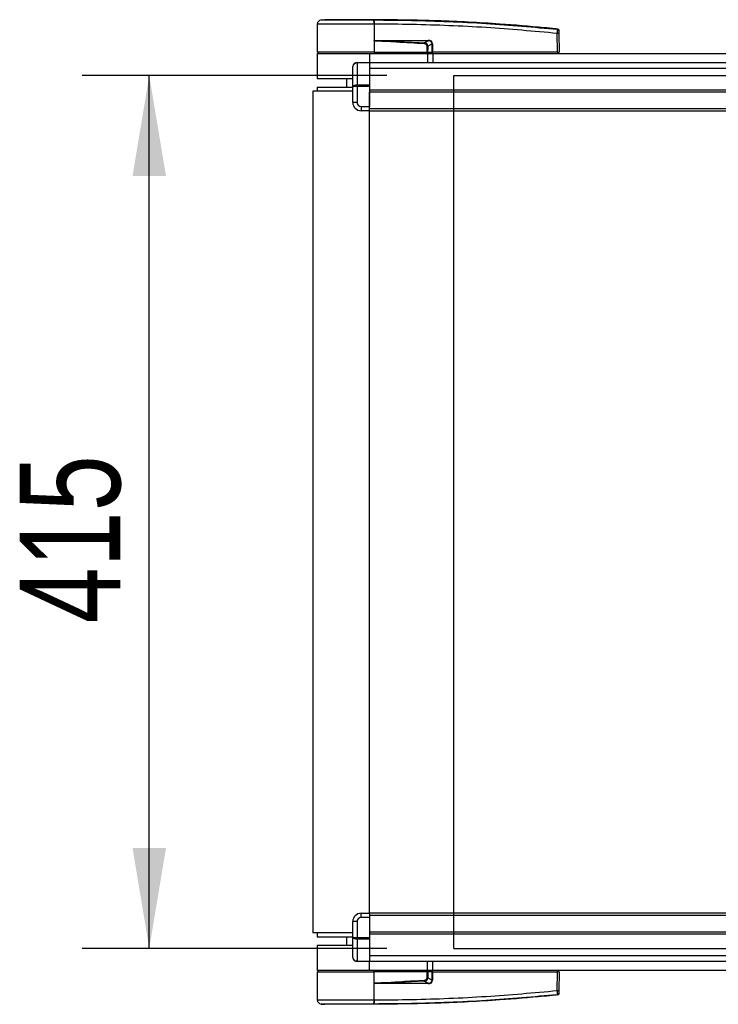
# Model space of a CAD drawing. Header units: millimetres. Extents: x 0 to 420, y 0 to 297.
# Tile 3 of 80: x 47 to 68, y 90 to 120. Entities that reach past the tile are written whole.
import ezdxf

# ---------------------------------------------------------------- set-up
doc = ezdxf.new("R2010")
doc.units = ezdxf.units.MM
doc.layers.add('QUOTE', color=174, linetype='Continuous')
doc.styles.add('SLDTEXTSTYLE3', font='TXT', dxfattribs={"width": 0.75})
doc.dimstyles.new('SLDDIMSTYLE1', dxfattribs={"dimtxt": 3, "dimasz": 3, "dimexe": 0, "dimexo": 0.0625, "dimgap": 0.75, "dimtad": 1, "dimlfac": 15.917438, "dimrnd": 1e-09, "dimzin": 12, "dimdsep": 46, "dimtxsty": 'SLDTEXTSTYLE3', "dimsah": 1, "dimcen": 0.09, "dimadec": 0, "dimazin": 3, "dimtfac": 1, "dimtdec": 3, "dimtofl": 0, "dimtmove": 0, "dimatfit": 3, "dimfxl": 0, "dimfrac": 2, "dimtolj": 1, "dimtzin": 12, "dimarcsym": 0})

# ---------------------------------------------------------------- blocks, each defined once
blk = doc.blocks.new('_D_1')
at = {"layer": 'QUOTE'}
for p, q in [((57.975, 117.906), (48.883, 117.906)), ((50.883, 91.834), (50.883, 117.906)), ((57.975, 91.834), (48.883, 91.834))]:
    blk.add_line(p, q, dxfattribs=at)
for points in [[(50.883, 117.906), (50.383, 114.906), (51.383, 114.906)], [(50.883, 91.834), (51.383, 94.834), (50.383, 94.834)]]:
    blk.add_solid(points, dxfattribs=at)
at = {"layer": 'QUOTE', "insert": (47.016, 101.545), "char_height": 3, "attachment_point": 1, "rotation": 90, "style": 'SLDTEXTSTYLE3'}
blk.add_mtext('415', dxfattribs=at)

msp = doc.modelspace()

# ---------------------------------------------------------------- linework, layer by layer
at = {"color": 7, "linetype": 'Continuous', "lineweight": 25}
for p, q in [((55.8986, 119.43858), (55.89126, 118.59729)), ((56.01094, 119.56243), (56.12022, 119.57107)), ((57.59282, 119.57107), (57.59273, 119.57107)), ((57.59291, 119.43862), (57.59353, 118.59729)), ((57.60311, 119.43862), (57.59291, 119.43862)), ((63.06271, 119.29314), (63.06469, 119.29294)), ((63.06946, 118.59729), (63.06455, 119.15983)), ((63.06473, 119.29294), (63.06469, 119.29294)), ((63.11058, 119.15983), (63.11549, 118.59729)), ((57.59684, 118.94266), (57.59383, 118.59729)), ((57.59684, 118.94266), (57.59687, 118.94615)), ((57.72974, 118.95371), (59.20406, 118.95371)), ((59.20486, 118.93747), (57.73054, 118.93747)), ((59.09441, 118.88005), (59.20486, 118.93747)), ((59.33024, 118.8509), (59.19771, 118.782)), ((59.33123, 118.59729), (59.33024, 118.8509)), ((59.34198, 118.8509), (59.34297, 118.59729)), ((55.89098, 118.56588), (55.89098, 117.81199)), ((55.89098, 118.56588), (57.46159, 118.56588)), ((57.59353, 118.59729), (55.89126, 118.59729)), ((55.92185, 118.59729), (55.9224, 118.56588)), ((57.46159, 118.56588), (59.18925, 118.56588)), ((57.46159, 118.56588), (57.46159, 118.29639)), ((57.59225, 118.59729), (57.59222, 118.56588)), ((57.59383, 118.59729), (57.59353, 118.59729)), ((57.59383, 118.59729), (59.18636, 118.59729)), ((59.1765, 118.59729), (59.17628, 118.56588)), ((59.18925, 118.56588), (59.18925, 118.29639)), ((59.18925, 118.56588), (59.34631, 118.56588)), ((59.19117, 118.59729), (59.33123, 118.59729)), ((59.30953, 118.59729), (59.30914, 118.56588)), ((59.34297, 118.59729), (59.33123, 118.59729)), ((59.3405, 118.59729), (59.34046, 118.56588)), ((63.06946, 118.59729), (59.34297, 118.59729)), ((59.34631, 118.56588), (59.34631, 118.29639)), ((59.34631, 118.56588), (69.08406, 118.56588)), ((63.06714, 118.59729), (63.06709, 118.56588)), ((63.06946, 118.59729), (63.11549, 118.59729)), ((63.0849, 118.59729), (63.08435, 118.56588)), ((57.08464, 118.27799), (57.08464, 118.29639)), ((57.08464, 118.29639), (57.46159, 118.29639)), ((57.08464, 118.27799), (57.08464, 117.62372)), ((57.46159, 118.27799), (57.08464, 118.27799)), ((57.46159, 118.29639), (57.46159, 118.27799)), ((57.46159, 118.29639), (80.39025, 118.29639)), ((57.46159, 118.27799), (57.46159, 117.62372)), ((56.959, 117.55328), (56.959, 118.17074)), ((57.46159, 118.12434), (214.52205, 118.12434)), ((55.89098, 117.81199), (56.959, 117.81199)), ((56.77052, 117.81199), (56.77052, 117.56069)), ((57.08464, 117.5793), (57.08464, 117.62372)), ((57.08464, 117.62372), (57.46159, 117.62372)), ((57.46159, 117.62372), (57.46159, 117.5793)), ((55.76534, 117.43505), (55.76534, 92.30537)), ((56.959, 117.43505), (55.76534, 117.43505)), ((55.89098, 117.56069), (55.89098, 117.43505)), ((55.89098, 117.56069), (56.959, 117.56069)), ((56.959, 117.10273), (56.959, 117.55328)), ((57.08464, 117.5793), (57.08464, 117.10273)), ((57.46159, 117.5793), (57.08464, 117.5793)), ((57.46159, 117.5793), (57.46159, 116.97708)), ((57.46159, 117.47967), (214.52205, 117.47967)), ((57.46159, 117.41685), (214.52205, 117.41685)), ((57.46159, 116.91425), (57.46159, 117.41685)), ((57.08464, 117.10273), (56.959, 117.10273)), ((57.21029, 116.97708), (57.46159, 116.97708)), ((57.21029, 116.97708), (57.21029, 116.85143)), ((57.46159, 116.85143), (57.21029, 116.85143)), ((57.46159, 116.91425), (214.52205, 116.91425)), ((57.46159, 116.85143), (57.46159, 116.91425)), ((57.46159, 116.85143), (214.52205, 116.85143)), ((57.46159, 92.88899), (57.46159, 116.85143)), ((57.08464, 92.63769), (56.959, 92.63769)), ((56.959, 92.18714), (56.959, 92.63769)), ((57.08464, 92.63769), (57.08464, 92.16112)), ((57.21029, 92.76334), (57.21029, 92.88899)), ((57.21029, 92.88899), (57.46159, 92.88899)), ((57.46159, 92.76334), (57.21029, 92.76334)), ((214.52205, 92.88899), (57.46159, 92.88899)), ((57.46159, 92.88899), (57.46159, 92.82616)), ((214.52205, 92.82616), (57.46159, 92.82616)), ((57.46159, 92.82616), (57.46159, 92.32357)), ((57.46159, 92.76334), (57.46159, 92.16112)), ((214.52205, 92.32357), (57.46159, 92.32357)), ((56.959, 92.30537), (55.76534, 92.30537)), ((55.89098, 92.30537), (55.89098, 92.17972)), ((55.89098, 92.17972), (56.959, 92.17972)), ((56.77052, 92.17972), (56.77052, 91.92843)), ((56.959, 91.56968), (56.959, 92.18714)), ((57.08464, 92.16112), (57.46159, 92.16112)), ((57.08464, 92.1167), (57.08464, 92.16112)), ((57.46159, 92.1167), (57.08464, 92.1167)), ((57.08464, 92.1167), (57.08464, 91.46243)), ((214.52205, 92.26075), (57.46159, 92.26075)), ((57.46159, 92.16112), (57.46159, 92.1167)), ((57.46159, 92.1167), (57.46159, 91.46243)), ((55.89098, 91.92843), (55.89098, 91.17454)), ((56.959, 91.92843), (55.89098, 91.92843)), ((57.08464, 91.46243), (57.46159, 91.46243)), ((57.08464, 91.44403), (57.08464, 91.46243)), ((57.46159, 91.44403), (57.08464, 91.44403)), ((214.52205, 91.61608), (57.46159, 91.61608)), ((57.46159, 91.46243), (57.46159, 91.44403)), ((80.65279, 91.44403), (57.46159, 91.44403)), ((57.46159, 91.17454), (57.46159, 91.44403)), ((59.18925, 91.17454), (59.18925, 91.44403)), ((59.34631, 91.17454), (59.34631, 91.44403)), ((57.46159, 91.17454), (55.89098, 91.17454)), ((55.9224, 91.17454), (55.92185, 91.14313)), ((59.18925, 91.17454), (57.46159, 91.17454)), ((57.59225, 91.14313), (57.59222, 91.17454)), ((59.1765, 91.14313), (59.17628, 91.17454)), ((59.34631, 91.17454), (59.18925, 91.17454)), ((59.30953, 91.14313), (59.30914, 91.17454)), ((59.3405, 91.14313), (59.34046, 91.17454)), ((69.08406, 91.17454), (59.34631, 91.17454)), ((63.06714, 91.14313), (63.06709, 91.17454)), ((63.0849, 91.14313), (63.08435, 91.17454)), ((55.89126, 91.14313), (55.8986, 90.30184)), ((55.89126, 91.14313), (57.59353, 91.14313)), ((57.59291, 90.3018), (57.59353, 91.14313)), ((57.59353, 91.14313), (57.59383, 91.14313)), ((57.59684, 90.79776), (57.59383, 91.14313)), ((59.18636, 91.14313), (57.59383, 91.14313)), ((59.20486, 90.80295), (59.09441, 90.86037)), ((59.33123, 91.14313), (59.19117, 91.14313)), ((59.19771, 90.95842), (59.33024, 90.88952)), ((59.33024, 90.88952), (59.33123, 91.14313)), ((59.33123, 91.14313), (59.34297, 91.14313)), ((59.34297, 91.14313), (59.34198, 90.88952)), ((59.34297, 91.14313), (63.06946, 91.14313)), ((63.06455, 90.58059), (63.06946, 91.14313)), ((63.11549, 91.14313), (63.06946, 91.14313)), ((63.11549, 91.14313), (63.11058, 90.58059)), ((57.59687, 90.79427), (57.59684, 90.79776)), ((59.20406, 90.78671), (57.72974, 90.78671)), ((57.73054, 90.80295), (59.20486, 90.80295)), ((57.59291, 90.3018), (57.60311, 90.3018)), ((63.06469, 90.44748), (63.06473, 90.44748)), ((56.01094, 90.17799), (56.12022, 90.16935)), ((57.59282, 90.16935), (57.59273, 90.16935))]:
    msp.add_line(p, q, dxfattribs=at)
at = {"color": 7, "linetype": 'Continuous'}
for p, q in [((59.97456, 91.83419), (59.97456, 117.90623)), ((59.97456, 117.90623), (212.00908, 117.90623)), ((59.97456, 91.83419), (212.00908, 91.83419))]:
    msp.add_line(p, q, dxfattribs=at)
at = {"color": 7, "linetype": 'Continuous', "lineweight": 25, "flags": 128}
for points in [[(57.59684, 118.94266), (57.67171, 118.93976), (57.73054, 118.93747)], [(59.09311, 118.85299), (59.09331, 118.85709), (59.0935, 118.86111), (59.09369, 118.86499), (59.09386, 118.86866), (59.09403, 118.87206), (59.09418, 118.87512), (59.0943, 118.8778), (59.09441, 118.88005)], [(57.73054, 90.80295), (57.65567, 90.80004), (57.59684, 90.79776)]]:
    msp.add_lwpolyline(points, dxfattribs=at)
at = {"color": 7, "linetype": 'Continuous', "lineweight": 25}
for centre, radius, start, end in [((56.02424, 119.43748), 0.12565, 96.076872, 179.499989), ((57.12092, 119.46484), 0.47272, 356.819927, 11.918257), ((55.04498, 119.27192), 2.56526, 6.503389, 6.696809), ((57.13117, 119.46513), 0.47268, 356.784062, 11.882918), ((63.08756, 117.76897), 1.39105, 89.051899, 90.948101), ((63.05983, 119.23348), 0.05011, 0.615859, 83.895805), ((57.85989, 118.95201), 0.13016, 179.25241, 186.414342), ((59.33421, 118.95201), 0.13016, 179.25241, 186.414342), ((59.33611, 120.45103), 1.60014, 269.78976, 270.21024), ((57.08464, 118.17074), 0.12565, 90, 180), ((57.21029, 117.10273), 0.2513, 180, 270), ((57.21029, 117.10273), 0.12565, 180, 270), ((57.21029, 92.63769), 0.2513, 90, 180), ((57.21029, 92.63769), 0.12565, 90, 180), ((57.08464, 91.56968), 0.12565, 180, 270), ((102.48641, 92.95754), 43.44265, 182.731259, 182.766996), ((59.33611, 89.28939), 1.60014, 89.78976, 90.21024), ((57.85989, 90.78841), 0.13016, 173.585658, 180.74759), ((59.33421, 90.78841), 0.13016, 173.585658, 180.74759), ((63.08756, 91.97145), 1.39105, 269.051899, 270.948101), ((56.02424, 90.30294), 0.12565, 180.500011, 263.923128), ((57.12092, 90.27558), 0.47272, 348.081743, 3.180073), ((57.13117, 90.27526), 0.47268, 348.120168, 3.219012), ((63.05983, 90.50694), 0.05011, 276.104195, 359.384141), ((55.04499, 90.4685), 2.56525, 353.303191, 353.496611)]:
    msp.add_arc(centre, radius, start, end, dxfattribs=at)
for centre, major_axis, ratio, start_param, end_param in [((59.04235, 118.7466), (0.12566, 0.06642), 0.66301777, 5.94884055, 7.12572739), ((59.04235, 118.74633), (0.14395, 0.07659), 0.77058227, 5.94675229, 7.12363913), ((59.11906, 118.78686), (0.21361, 0.10507), 0.60672542, 5.99588539, 7.17277223), ((59.12064, 118.78703), (0.2021, 0.10003), 0.5569608, 5.9946727, 7.17155954), ((57.08464, 118.17074), (0.12565, 0), 0.85355339, 1.57079633, 3.14159265), ((57.08464, 117.55328), (0.12565, 0), 0.56066017, 1.57079633, 3.14159265), ((57.08464, 117.55328), (0.12565, 0), 0.20710678, 1.57079633, 3.14159265), ((57.08464, 92.18714), (0.12565, 0), 0.20710678, 3.14159265, 4.71238898), ((57.08464, 92.18714), (0.12565, 0), 0.56066017, 3.14159265, 4.71238898), ((57.08464, 91.56968), (0.12565, 0), 0.85355339, 3.14159265, 4.71238898), ((59.04235, 90.99382), (0.12566, -0.06642), 0.66301777, 5.44064323, 6.61753007), ((59.04235, 90.99409), (0.14395, -0.07659), 0.77058227, 5.44273149, 6.61961833), ((59.11906, 90.95355), (0.21361, -0.10507), 0.60672542, 5.39359838, 6.57048522), ((59.12064, 90.95339), (0.2021, -0.10003), 0.5569608, 5.39481108, 6.57169792)]:
    msp.add_ellipse(centre, major_axis=major_axis, ratio=ratio, start_param=start_param, end_param=end_param, dxfattribs=at)
for points, knots in [([(57.59291, 119.43862), (57.51426, 119.43861), (57.35509, 119.43859), (57.11097, 119.4386), (56.86567, 119.43864), (56.63122, 119.43853), (56.41831, 119.43863), (56.23686, 119.4386), (56.08846, 119.43856), (55.98106, 119.43864), (55.9117, 119.43862), (55.90301, 119.43859), (55.8986, 119.43858)], [0, 0, 0, 0, 0.09123037, 0.18462249, 0.28509302, 0.38847717, 0.48894659, 0.59232958, 0.69279869, 0.79618144, 0.89663467, 1, 1, 1, 1]), ([(56.01094, 119.56243), (56.015, 119.56242), (56.02312, 119.56241), (56.0866, 119.56249), (56.18682, 119.56243), (56.32333, 119.56245), (56.4926, 119.56245), (56.68885, 119.56239), (56.90752, 119.56245), (57.13418, 119.56245), (57.36188, 119.56243), (57.50959, 119.56245), (57.58345, 119.56247)], [0, 0, 0, 0, 0.1019155, 0.20383364, 0.30575296, 0.40767117, 0.50960195, 0.6115312, 0.71346155, 0.81539292, 0.90769638, 1, 1, 1, 1]), ([(57.59273, 119.57107), (57.49946, 119.57107), (57.31263, 119.57107), (57.03743, 119.57107), (56.78161, 119.57107), (56.55414, 119.57107), (56.36678, 119.57107), (56.227, 119.57107), (56.13667, 119.57107), (56.1257, 119.57107), (56.12022, 119.57107)], [0, 0, 0, 0, 0.12488045, 0.250139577, 0.374649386, 0.499812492, 0.624764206, 0.749557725, 0.874923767, 1, 1, 1, 1]), ([(57.58345, 119.56247), (57.58687, 119.56249), (57.59029, 119.56252), (57.59373, 119.56247), (57.59373, 119.56247)], [0, 0, 0, 0, 0.99963467, 1, 1, 1, 1]), ([(63.06469, 119.29294), (63.04359, 119.29508), (62.91334, 119.30831), (62.34189, 119.36408), (61.16777, 119.46), (59.47379, 119.55218), (58.22006, 119.56477), (57.59282, 119.57107)], [0, 0, 0, 0, 0.011701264, 0.072208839, 0.314193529, 0.656887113, 1, 1, 1, 1]), ([(57.59373, 119.56247), (57.59373, 119.56247), (57.96589, 119.56226), (58.71027, 119.55454), (59.82641, 119.51928), (61.27949, 119.44593), (62.35772, 119.34773), (63.06516, 119.2833)], [0, 0, 0, 0, 0.00000069, 0.20371068, 0.40747211, 0.61123305, 1, 1, 1, 1]), ([(63.06455, 119.15983), (62.35788, 119.22426), (61.28136, 119.32241), (59.83076, 119.39532), (58.71719, 119.43167), (57.97442, 119.4363), (57.60311, 119.43862)], [0, 0, 0, 0, 0.38905274, 0.59267292, 0.79638077, 1, 1, 1, 1]), ([(63.06455, 119.15983), (63.06499, 119.17391), (63.06588, 119.20211), (63.06646, 119.23944), (63.06639, 119.26745), (63.06581, 119.28014), (63.06529, 119.28266), (63.06516, 119.2833)], [0, 0, 0, 0, 0.231089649, 0.4626691, 0.693031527, 0.922273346, 1, 1, 1, 1]), ([(63.06516, 119.2833), (63.06505, 119.28702), (63.06489, 119.29207), (63.06477, 119.29276), (63.06473, 119.29294)], [0, 0, 0, 0, 0.73611582, 1, 1, 1, 1]), ([(63.06473, 119.29294), (63.0703, 119.29181), (63.08143, 119.28955), (63.09552, 119.27939), (63.10561, 119.26546), (63.10948, 119.25259), (63.10978, 119.24512), (63.10985, 119.24338)], [0, 0, 0, 0, 0.23106275, 0.46212549, 0.69318856, 0.92839331, 1, 1, 1, 1]), ([(63.10985, 119.24338), (63.10985, 119.24321), (63.10986, 119.24255), (63.1099, 119.23764), (63.10993, 119.23402)], [0, 0, 0, 0, 0.26342591, 1, 1, 1, 1]), ([(63.10993, 119.23402), (63.10994, 119.23364), (63.10995, 119.23216), (63.11002, 119.22458), (63.11016, 119.20775), (63.11036, 119.18528), (63.11051, 119.16831), (63.11058, 119.15983)], [0, 0, 0, 0, 0.07774703, 0.306836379, 0.536956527, 0.768509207, 1, 1, 1, 1]), ([(59.09311, 118.85299), (58.81372, 118.86797), (58.31477, 118.89473), (57.81622, 118.92801), (57.59684, 118.94266)], [0, 0, 0, 0, 0.55997278, 1, 1, 1, 1]), ([(57.59687, 118.94615), (57.59772, 118.9464), (57.5999, 118.94703), (57.60412, 118.9479), (57.61049, 118.94893), (57.61999, 118.95005), (57.63414, 118.95125), (57.65525, 118.95244), (57.68785, 118.9535), (57.71377, 118.95363), (57.72974, 118.95371)], [0, 0, 0, 0, 0.0199034, 0.05101553, 0.09695623, 0.16503878, 0.26617597, 0.41665359, 0.64077612, 1, 1, 1, 1]), ([(57.73054, 118.93747), (57.98516, 118.92759), (58.43983, 118.90995), (58.89441, 118.88919), (59.09441, 118.88005)], [0, 0, 0, 0, 0.56002522, 1, 1, 1, 1]), ([(59.17549, 118.782), (59.18016, 118.78201), (59.18849, 118.78204), (59.19489, 118.78201), (59.19771, 118.782)], [0, 0, 0, 0, 0.56, 1, 1, 1, 1]), ([(59.18636, 118.59729), (59.1832, 118.63175), (59.17757, 118.6932), (59.17613, 118.75489), (59.17549, 118.782)], [0, 0, 0, 0, 0.56058603, 1, 1, 1, 1]), ([(59.18636, 118.59729), (59.18692, 118.59729), (59.18825, 118.59729), (59.18993, 118.59729), (59.19083, 118.59729), (59.19117, 118.59729)], [0, 0, 0, 0, 0.31939567, 0.748191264, 1, 1, 1, 1]), ([(59.19771, 118.782), (59.19724, 118.7475), (59.1964, 118.68581), (59.19276, 118.62437), (59.19117, 118.59729)], [0, 0, 0, 0, 0.55939227, 1, 1, 1, 1]), ([(57.59684, 90.79776), (57.87605, 90.8164), (58.3746, 90.84969), (58.87358, 90.8759), (59.09311, 90.88743)], [0, 0, 0, 0, 0.560026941, 1, 1, 1, 1]), ([(59.09441, 90.86037), (58.83985, 90.84887), (58.38526, 90.82832), (57.9306, 90.8107), (57.73054, 90.80295)], [0, 0, 0, 0, 0.55997408, 1, 1, 1, 1]), ([(59.17549, 90.95842), (59.17646, 90.99292), (59.17819, 91.05461), (59.18386, 91.11605), (59.18636, 91.14313)], [0, 0, 0, 0, 0.55939227, 1, 1, 1, 1]), ([(59.19771, 90.95842), (59.19402, 90.95841), (59.18745, 90.95838), (59.17915, 90.95841), (59.17549, 90.95842)], [0, 0, 0, 0, 0.56, 1, 1, 1, 1]), ([(59.19117, 91.14313), (59.19073, 91.14313), (59.18972, 91.14313), (59.18801, 91.14313), (59.1868, 91.14313), (59.18636, 91.14313)], [0, 0, 0, 0, 0.31939567, 0.74819126, 1, 1, 1, 1]), ([(59.19117, 91.14313), (59.19318, 91.10867), (59.19679, 91.04722), (59.19743, 90.98553), (59.19771, 90.95842)], [0, 0, 0, 0, 0.56058603, 1, 1, 1, 1]), ([(57.72974, 90.78671), (57.7169, 90.78684), (57.67887, 90.7872), (57.63414, 90.78707), (57.60312, 90.79306), (57.59687, 90.79427)], [0, 0, 0, 0, 0.28926734, 0.85682964, 1, 1, 1, 1]), ([(57.60311, 90.3018), (57.97441, 90.30412), (58.71703, 90.30874), (59.83061, 90.3451), (61.2812, 90.418), (62.35788, 90.51616), (63.06455, 90.58059)], [0, 0, 0, 0, 0.20362021, 0.40724063, 0.61094774, 1, 1, 1, 1]), ([(63.06516, 90.45712), (63.06552, 90.45989), (63.06623, 90.46544), (63.06651, 90.49047), (63.06614, 90.52463), (63.06535, 90.55673), (63.06471, 90.57562), (63.06455, 90.58059)], [0, 0, 0, 0, 0.22968814, 0.45959689, 0.68877935, 0.91808895, 1, 1, 1, 1]), ([(63.11058, 90.58059), (63.11056, 90.57759), (63.11046, 90.56622), (63.11029, 90.5469), (63.11011, 90.52635), (63.10998, 90.51133), (63.10995, 90.50804), (63.10993, 90.5064)], [0, 0, 0, 0, 0.08210774, 0.31165455, 0.54070711, 0.77036972, 1, 1, 1, 1]), ([(55.8986, 90.30184), (55.90277, 90.30182), (55.91124, 90.30179), (55.97938, 90.30178), (56.0872, 90.30186), (56.23374, 90.30182), (56.41638, 90.30179), (56.62698, 90.30189), (56.86329, 90.30178), (57.10671, 90.30182), (57.35319, 90.30183), (57.51238, 90.30181), (57.59291, 90.3018)], [0, 0, 0, 0, 0.10046502, 0.20384345, 0.30430944, 0.40768894, 0.50815524, 0.61153497, 0.71200234, 0.81538328, 0.9066108, 1, 1, 1, 1]), ([(63.06469, 90.44748), (63.04359, 90.44533), (62.91334, 90.43211), (62.34189, 90.37633), (61.16777, 90.28042), (59.47379, 90.18824), (58.22006, 90.17565), (57.59282, 90.16935)], [0, 0, 0, 0, 0.01170126, 0.07220884, 0.31419353, 0.65688711, 1, 1, 1, 1]), ([(63.06516, 90.45712), (62.3577, 90.39256), (61.27944, 90.29415), (59.8265, 90.22178), (58.7099, 90.18342), (57.96668, 90.18346), (57.59373, 90.17795), (57.59373, 90.17795)], [0, 0, 0, 0, 0.38876695, 0.59252789, 0.79628932, 0.99999932, 1, 1, 1, 1]), ([(63.10985, 90.49704), (63.10978, 90.4953), (63.10948, 90.48783), (63.10561, 90.47496), (63.09552, 90.46103), (63.08143, 90.45087), (63.0703, 90.44861), (63.06473, 90.44748)], [0, 0, 0, 0, 0.07160669, 0.30681144, 0.53787451, 0.76893725, 1, 1, 1, 1]), ([(63.06473, 90.44748), (63.06477, 90.44766), (63.06489, 90.44835), (63.06505, 90.4534), (63.06516, 90.45712)], [0, 0, 0, 0, 0.263884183, 1, 1, 1, 1]), ([(63.10993, 90.5064), (63.1099, 90.50278), (63.10986, 90.49787), (63.10985, 90.49721), (63.10985, 90.49704)], [0, 0, 0, 0, 0.73657409, 1, 1, 1, 1]), ([(57.58345, 90.17795), (57.50959, 90.17796), (57.36188, 90.17799), (57.13418, 90.17797), (56.90752, 90.17797), (56.68885, 90.17803), (56.4926, 90.17797), (56.32333, 90.17797), (56.18682, 90.17799), (56.0866, 90.17793), (56.02312, 90.17801), (56.015, 90.178), (56.01094, 90.17799)], [0, 0, 0, 0, 0.09230362, 0.18460708, 0.28653845, 0.3884688, 0.49039805, 0.59232883, 0.69424704, 0.79616636, 0.8980845, 1, 1, 1, 1]), ([(57.59273, 90.16935), (57.49946, 90.16935), (57.31263, 90.16935), (57.03743, 90.16935), (56.78161, 90.16935), (56.55414, 90.16935), (56.36678, 90.16935), (56.227, 90.16935), (56.13667, 90.16935), (56.1257, 90.16935), (56.12022, 90.16935)], [0, 0, 0, 0, 0.12488045, 0.25013958, 0.37464939, 0.49981249, 0.62476421, 0.74955772, 0.87492377, 1, 1, 1, 1]), ([(57.59373, 90.17795), (57.59373, 90.17795), (57.5903, 90.17795), (57.58687, 90.17795), (57.58345, 90.17795)], [0, 0, 0, 0, 0.00036549, 1, 1, 1, 1])]:
    msp.add_open_spline(points, degree=3, knots=knots, dxfattribs=at)

# ---------------------------------------------------------------- dimensions: what is measured, and where the dimension line sits
at = {"layer": 'QUOTE'}
dim = msp.add_linear_dim(base=(48.50217, 117.90623), p1=(59.97456, 91.83419), p2=(59.97456, 117.90623), angle=90, dimstyle='SLDDIMSTYLE1', dxfattribs=at)
dim.commit()
dim.dimension.update_dxf_attribs({"geometry": '_D_1', "text_midpoint": (48.50217, 104.87021), "dimtype": 160})

doc.saveas('drawing.dxf')
